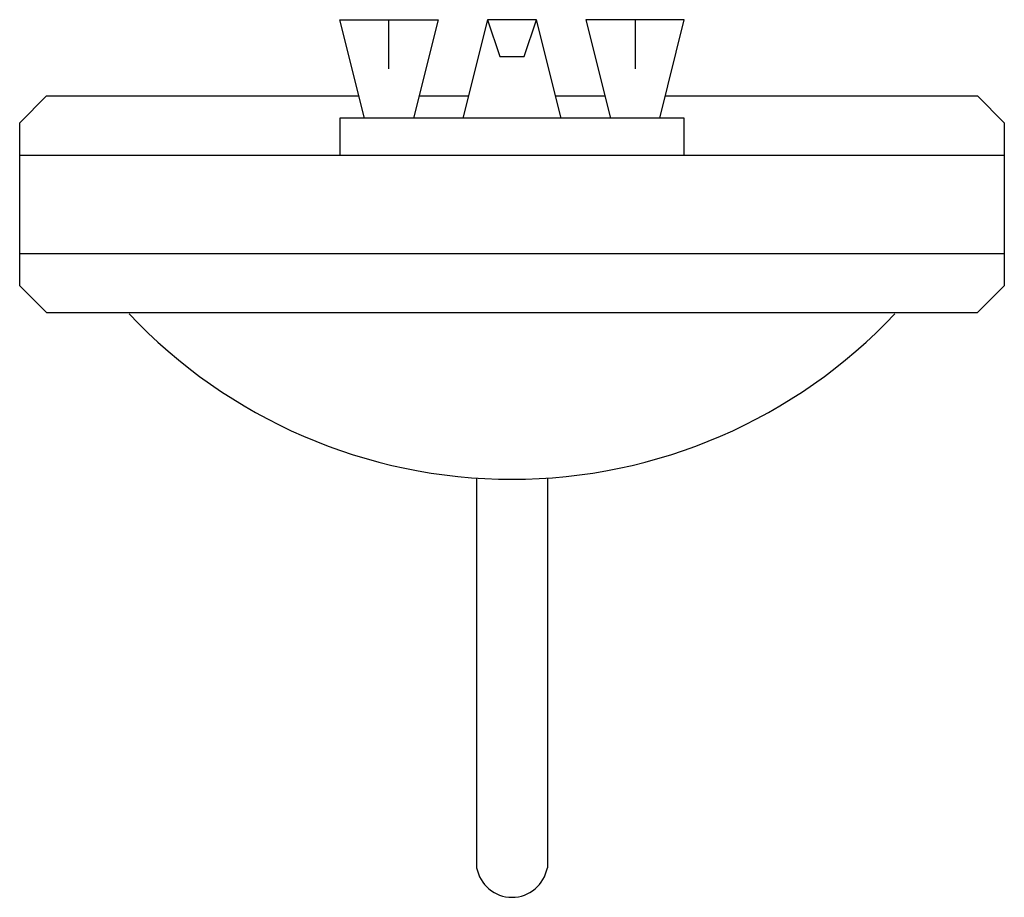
# Model space of a CAD drawing. Extents: x -0.25 to 0.25, y -0.377 to 0.069.
import ezdxf

# ---------------------------------------------------------------- set-up
doc = ezdxf.new("R2010")
doc.units = 0
doc.header["$MEASUREMENT"] = 0
doc.layers.add('LBA', color=1, linetype='CONTINUOUS')

msp = doc.modelspace()

# ---------------------------------------------------------------- linework, layer by layer
at = {"layer": 'LBA'}
for p, q in [((-0.2363996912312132, 0.02999999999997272), (-0.2500000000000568, 0.01639969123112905)), ((-0.2363996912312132, 0.02999999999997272), (-0.07779918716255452, 0.02999999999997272)), ((-0.04718081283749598, 0.02999999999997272), (-0.02219081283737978, 0.02999999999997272)), ((0.02219081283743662, 0.02999999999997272), (0.04718756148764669, 0.02999999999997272)), ((0.07782243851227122, 0.02999999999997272), (0.2363996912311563, 0.02999999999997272)), ((0.2363996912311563, 0.02999999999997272), (0.25, 0.01639969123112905)), ((-0.25, -0.06639969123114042), (-0.2500000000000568, 0.01639969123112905)), ((0.25, 0.01639969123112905), (0.25, -0.06639969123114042)), ((-0.25, 0), (0.25, 0)), ((-0.25, -0.05000000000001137), (0.25, -0.05000000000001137)), ((-0.25, -0.06639969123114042), (-0.2363996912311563, -0.07999999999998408)), ((0.2363996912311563, -0.07999999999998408), (0.25, -0.06639969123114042)), ((-0.2363996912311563, -0.07999999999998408), (0.2363996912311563, -0.07999999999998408)), ((-0.01795063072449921, -0.164101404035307), (-0.01795063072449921, -0.3620406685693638)), ((0.01795063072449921, -0.164101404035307), (0.01795063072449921, -0.3620406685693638))]:
    msp.add_line(p, q, dxfattribs=at)
for points in [[(-0.07498499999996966, 0.01875000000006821), (-0.08749499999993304, 0.06875999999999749), (-0.03748500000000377, 0.06875999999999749), (-0.04999499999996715, 0.01875000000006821)], [(-0.06250499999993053, 0.04374000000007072), (-0.06250499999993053, 0.06875999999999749)], [(0.02500499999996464, 0.01875000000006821), (0.01249500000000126, 0.06875999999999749), (-0.01249500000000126, 0.06875999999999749), (-0.02500499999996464, 0.01875000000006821)], [(-0.01249500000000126, 0.06875999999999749), (-0.006255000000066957, 0.05000999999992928), (0.006255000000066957, 0.05000999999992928), (0.01249500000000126, 0.06875999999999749)], [(0.07501500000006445, 0.01875000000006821), (0.08749499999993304, 0.06875999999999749), (0.03751499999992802, 0.06875999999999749), (0.04999499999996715, 0.01875000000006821)], [(0.06250499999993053, 0.06875999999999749), (0.06250499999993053, 0.04374000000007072)], [(0.08749499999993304, 0), (0.08749499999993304, 0.01875000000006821), (-0.08749499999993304, 0.01875000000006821), (-0.08749499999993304, 0)], [(1.499999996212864e-05, 0.01875000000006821), (1.499999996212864e-05, 0.01875000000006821)]]:
    msp.add_lwpolyline(points, dxfattribs=at)
for centre, radius, start, end in [((0, 0.1021756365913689), 0.2668814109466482, 223.22602702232, 316.77397297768), ((-1.13686837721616e-13, -0.358780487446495), 0.01824428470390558, 190.2938160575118, 349.7061839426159)]:
    msp.add_arc(centre, radius, start, end, dxfattribs=at)

doc.saveas('drawing.dxf')
